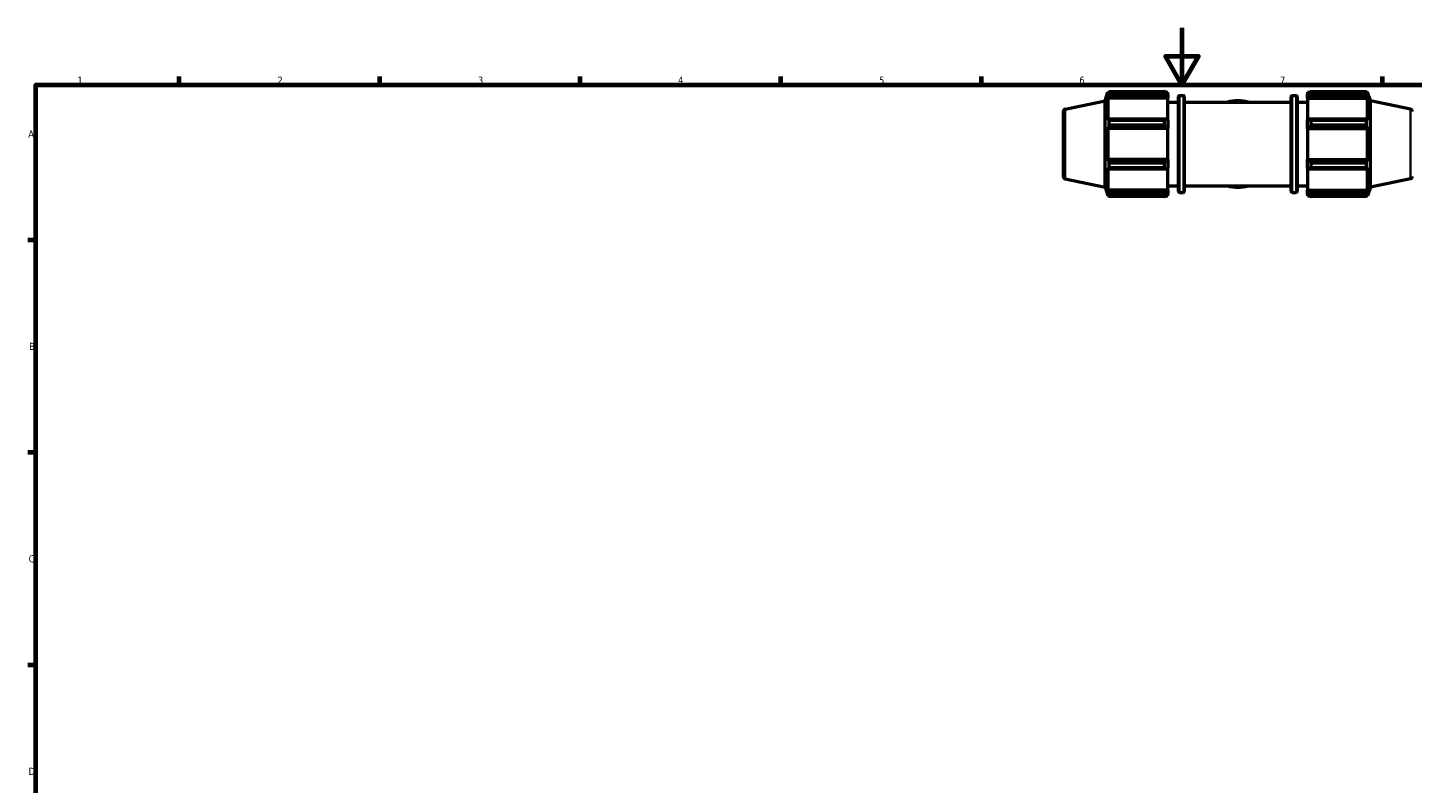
# Model space of a CAD drawing. Header units: millimetres. Extents: x 0 to 908, y 0 to 945.
# Tile 2 of 5: x 17 to 501, y 330 to 594. Entities that reach past the tile are written whole.
import ezdxf

# ---------------------------------------------------------------- set-up
doc = ezdxf.new("R2010")
doc.units = ezdxf.units.MM
for name, color, linetype, lineweight in [('Border (ISO)', 7, 'Continuous', 70), ('Visible (ISO)', 7, 'Continuous', 50), ('Visible Narrow (ISO)', 7, 'Continuous', 35)]:
    doc.layers.add(name, color=color, linetype=linetype, lineweight=lineweight)
doc.styles.add('Note Text (ISO)', font='tahoma.ttf')

# ---------------------------------------------------------------- blocks, each defined once
blk = doc.blocks.new('Borders Default Border')
at = {"layer": 'Border (ISO)'}
for p, q in [((70.08, 574), (70.08, 576.9)), ((140.17, 574), (140.17, 576.9)), ((210.25, 574), (210.25, 576.9)), ((280.33, 574), (280.33, 576.9)), ((350.42, 574), (350.42, 576.9)), ((490.58, 574), (490.58, 576.9)), ((20, 519.75), (17.1, 519.75)), ((20, 445.5), (17.1, 445.5)), ((20, 371.25), (17.1, 371.25))]:
    blk.add_line(p, q, dxfattribs=at)
at = {"layer": 'Border (ISO)', "flags": 128}
for points in [[(420.5, 594), (420.5, 574), (414.73, 584), (426.27, 584), (420.5, 574)], [(20, 20), (20, 574), (821, 574), (821, 20), (20, 20)]]:
    blk.add_lwpolyline(points, dxfattribs=at)
at = {"layer": 'Border (ISO)', "color": 232, "true_color": 0xca0064, "char_height": 2.5, "attachment_point": 7, "style": 'Note Text (ISO)'}
for s, insert in [('1', (34.48, 574.4)), ('2', (104.37, 574.4)), ('3', (174.43, 574.35)), ('4', (244.42, 574.4)), ('5', (314.64, 574.35)), ('6', (384.66, 574.35)), ('7', (454.77, 574.4)), ('A', (17.29, 555.62)), ('B', (17.59, 481.38)), ('C', (17.43, 407.08)), ('D', (17.43, 332.88))]:
    blk.add_mtext(s, dxfattribs=dict(at, insert=insert))

msp = doc.modelspace()

# ---------------------------------------------------------------- linework, layer by layer
at = {"layer": 'Visible (ISO)'}
for p, q in [((393.671, 568.452), (394.654, 571.476)), ((394.654, 571.476), (394.654, 570.636)), ((394.654, 571.476), (394.987, 571.476)), ((394.844, 571.194), (394.654, 570.636)), ((395.097, 570.984), (395.097, 571.689)), ((395.097, 571.689), (414.461, 571.689)), ((414.461, 570.984), (414.461, 571.689)), ((414.801, 571.476), (415.631, 571.476)), ((415.631, 570.822), (415.241, 571.194)), ((415.631, 570.822), (415.631, 571.476)), ((464.431, 571.476), (464.431, 570.822)), ((464.431, 571.476), (465.261, 571.476)), ((464.821, 571.194), (464.431, 570.822)), ((465.601, 571.689), (465.601, 570.984)), ((465.601, 571.689), (484.965, 571.689)), ((484.965, 570.984), (484.965, 571.689)), ((485.076, 571.476), (485.409, 571.476)), ((485.409, 570.636), (485.219, 571.194)), ((485.409, 570.636), (485.409, 571.476)), ((486.391, 568.452), (485.409, 571.476)), ((379.665, 565.475), (393.671, 568.452)), ((393.671, 538.229), (393.671, 568.452)), ((394.654, 569.427), (394.844, 569.945)), ((415.631, 569.427), (394.654, 569.427)), ((394.654, 569.427), (394.654, 561.714)), ((394.844, 569.945), (415.241, 569.945)), ((414.461, 570.984), (395.097, 570.984)), ((415.241, 569.945), (415.631, 569.6)), ((415.631, 570.822), (415.631, 569.6)), ((415.631, 569.6), (415.631, 569.427)), ((415.631, 561.804), (415.631, 569.427)), ((415.631, 567.966), (419.291, 567.966)), ((419.291, 536.696), (419.291, 569.986)), ((419.611, 570.306), (421.005, 570.306)), ((421.325, 569.986), (421.325, 536.696)), ((421.325, 567.966), (458.738, 567.966)), ((458.738, 536.696), (458.738, 569.986)), ((459.058, 570.306), (460.451, 570.306)), ((460.771, 569.986), (460.771, 536.696)), ((460.771, 567.966), (464.431, 567.966)), ((464.431, 569.6), (464.431, 570.822)), ((464.431, 569.6), (464.821, 569.945)), ((464.431, 569.427), (464.431, 569.6)), ((464.431, 569.427), (464.431, 561.804)), ((464.431, 569.427), (485.409, 569.427)), ((464.821, 569.945), (485.219, 569.945)), ((484.965, 570.984), (465.601, 570.984)), ((485.219, 569.945), (485.409, 569.427)), ((485.409, 561.714), (485.409, 569.427)), ((486.391, 538.229), (486.391, 568.452)), ((500.398, 565.475), (486.391, 568.452)), ((379.031, 564.693), (379.031, 541.988)), ((394.844, 561.985), (394.654, 561.714)), ((415.241, 561.985), (394.844, 561.985)), ((395.097, 559.943), (395.097, 561.646)), ((395.097, 561.646), (414.461, 561.646)), ((414.461, 559.943), (414.461, 561.646)), ((415.631, 561.804), (415.241, 561.985)), ((415.631, 561.804), (415.631, 558.853)), ((464.821, 561.985), (464.431, 561.804)), ((464.431, 558.853), (464.431, 561.804)), ((485.219, 561.985), (464.821, 561.985)), ((465.601, 561.646), (465.601, 559.943)), ((465.601, 561.646), (484.965, 561.646)), ((484.965, 559.943), (484.965, 561.646)), ((485.409, 561.714), (485.219, 561.985)), ((394.654, 558.794), (394.844, 558.97)), ((415.631, 558.794), (394.654, 558.794)), ((394.654, 558.794), (394.654, 547.887)), ((394.844, 558.97), (415.241, 558.97)), ((414.461, 559.943), (395.097, 559.943)), ((415.241, 558.97), (415.631, 558.853)), ((415.631, 558.853), (415.631, 558.794)), ((415.631, 547.887), (415.631, 558.794)), ((464.431, 558.853), (464.821, 558.97)), ((464.431, 558.794), (464.431, 558.853)), ((464.431, 558.794), (464.431, 547.887)), ((464.431, 558.794), (485.409, 558.794)), ((464.821, 558.97), (485.219, 558.97)), ((484.965, 559.943), (465.601, 559.943)), ((485.219, 558.97), (485.409, 558.794)), ((485.409, 547.887), (485.409, 558.794)), ((394.844, 547.711), (394.654, 547.887)), ((415.631, 547.887), (394.654, 547.887)), ((415.241, 547.711), (394.844, 547.711)), ((415.631, 547.829), (415.241, 547.711)), ((415.631, 547.887), (415.631, 547.829)), ((415.631, 547.829), (415.631, 544.877)), ((464.431, 547.829), (464.431, 547.887)), ((464.431, 547.887), (485.409, 547.887)), ((464.431, 544.877), (464.431, 547.829)), ((464.821, 547.711), (464.431, 547.829)), ((485.219, 547.711), (464.821, 547.711)), ((485.409, 547.887), (485.219, 547.711)), ((394.654, 544.967), (394.844, 544.697)), ((394.654, 544.967), (394.654, 537.255)), ((394.844, 544.697), (415.241, 544.697)), ((395.097, 545.035), (395.097, 546.738)), ((395.097, 546.738), (414.461, 546.738)), ((414.461, 545.035), (395.097, 545.035)), ((414.461, 545.035), (414.461, 546.738)), ((415.241, 544.697), (415.631, 544.877)), ((415.631, 537.255), (415.631, 544.877)), ((464.431, 544.877), (464.821, 544.697)), ((464.431, 544.877), (464.431, 537.255)), ((464.821, 544.697), (485.219, 544.697)), ((465.601, 546.738), (465.601, 545.035)), ((465.601, 546.738), (484.965, 546.738)), ((484.965, 545.035), (465.601, 545.035)), ((484.965, 545.035), (484.965, 546.738)), ((485.219, 544.697), (485.409, 544.967)), ((485.409, 537.255), (485.409, 544.967)), ((379.665, 541.206), (393.671, 538.229)), ((393.671, 538.229), (394.654, 535.206)), ((394.844, 536.736), (394.654, 537.255)), ((415.631, 537.255), (394.654, 537.255)), ((415.631, 538.716), (419.291, 538.716)), ((415.631, 537.255), (415.631, 537.082)), ((421.325, 538.716), (458.738, 538.716)), ((460.771, 538.716), (464.431, 538.716)), ((464.431, 537.082), (464.431, 537.255)), ((464.431, 537.255), (485.409, 537.255)), ((485.409, 537.255), (485.219, 536.736)), ((486.391, 538.229), (485.409, 535.206)), ((500.398, 541.206), (486.391, 538.229)), ((394.654, 536.045), (394.844, 535.487)), ((394.654, 536.045), (394.654, 535.206)), ((394.654, 535.206), (394.987, 535.206)), ((415.241, 536.736), (394.844, 536.736)), ((395.097, 534.993), (395.097, 535.698)), ((395.097, 535.698), (414.461, 535.698)), ((414.461, 534.993), (395.097, 534.993)), ((414.461, 534.993), (414.461, 535.698)), ((414.801, 535.206), (415.631, 535.206)), ((415.631, 537.082), (415.241, 536.736)), ((415.241, 535.487), (415.631, 535.859)), ((415.631, 537.082), (415.631, 535.859)), ((415.631, 535.206), (415.631, 535.859)), ((419.611, 536.376), (421.005, 536.376)), ((459.058, 536.376), (460.451, 536.376)), ((464.431, 535.859), (464.431, 537.082)), ((464.821, 536.736), (464.431, 537.082)), ((464.431, 535.859), (464.821, 535.487)), ((464.431, 535.859), (464.431, 535.206)), ((464.431, 535.206), (465.261, 535.206)), ((485.219, 536.736), (464.821, 536.736)), ((465.601, 535.698), (465.601, 534.993)), ((465.601, 535.698), (484.965, 535.698)), ((484.965, 534.993), (465.601, 534.993)), ((484.965, 534.993), (484.965, 535.698)), ((485.076, 535.206), (485.409, 535.206)), ((485.219, 535.487), (485.409, 536.045)), ((485.409, 535.206), (485.409, 536.045))]:
    msp.add_line(p, q, dxfattribs=at)
for centre, radius, start, end in [((419.611, 569.986), 0.32, 90, 180), ((421.005, 569.986), 0.32, 0, 90), ((440.031, 553.341), 15.073, 75.99389, 104.00611), ((459.058, 569.986), 0.32, 90, 180), ((460.451, 569.986), 0.32, 0, 90), ((379.831, 564.693), 0.8, 102, 180), ((500.231, 564.693), 0.8, 0, 78), ((379.831, 541.988), 0.8, 180, 258), ((440.031, 553.341), 15.073, 255.99389, 284.00611), ((500.231, 541.988), 0.8, 282, 0), ((419.611, 536.696), 0.32, 180, 270), ((421.005, 536.696), 0.32, 270, 0), ((459.058, 536.696), 0.32, 180, 270), ((460.451, 536.696), 0.32, 270, 0)]:
    msp.add_arc(centre, radius, start, end, dxfattribs=at)
for points, weights in [([(394.844, 571.194), (394.965, 571.436), (395.097, 571.689)], [1.00517227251, 1.00299226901, 1]), ([(415.241, 571.194), (414.867, 571.436), (414.461, 571.689)], [1.00652689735, 1.01250387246, 1.01768489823]), ([(465.601, 571.689), (465.196, 571.436), (464.821, 571.194)], [1.01768489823, 1.01250387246, 1.00652689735]), ([(484.965, 571.689), (485.097, 571.436), (485.219, 571.194)], [1, 1.00299226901, 1.00517227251]), ([(395.097, 570.984), (394.965, 570.454), (394.844, 569.945)], [1, 1.00299226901, 1.00517227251]), ([(414.461, 570.984), (414.867, 570.454), (415.241, 569.945)], [1.01768489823, 1.01250387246, 1.00652689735]), ([(464.821, 569.945), (465.196, 570.454), (465.601, 570.984)], [1.00652689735, 1.01250387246, 1.01768489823]), ([(485.219, 569.945), (485.097, 570.454), (484.965, 570.984)], [1.00517227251, 1.00299226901, 1]), ([(394.844, 561.985), (394.965, 561.819), (395.097, 561.646)], [1.00517227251, 1.00299226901, 1]), ([(415.241, 561.985), (414.867, 561.819), (414.461, 561.646)], [1.00652689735, 1.01250387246, 1.01768489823]), ([(465.601, 561.646), (465.196, 561.819), (464.821, 561.985)], [1.01768489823, 1.01250387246, 1.00652689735]), ([(484.965, 561.646), (485.097, 561.819), (485.219, 561.985)], [1, 1.00299226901, 1.00517227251]), ([(395.097, 559.943), (394.965, 559.447), (394.844, 558.97)], [1, 1.00299226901, 1.00517227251]), ([(414.461, 559.943), (414.867, 559.447), (415.241, 558.97)], [1.01768489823, 1.01250387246, 1.00652689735]), ([(464.821, 558.97), (465.196, 559.447), (465.601, 559.943)], [1.00652689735, 1.01250387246, 1.01768489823]), ([(485.219, 558.97), (485.097, 559.447), (484.965, 559.943)], [1.00517227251, 1.00299226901, 1]), ([(394.844, 547.711), (394.965, 547.235), (395.097, 546.738)], [1.00517227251, 1.00299226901, 1]), ([(415.241, 547.711), (414.867, 547.235), (414.461, 546.738)], [1.00652689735, 1.01250387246, 1.01768489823]), ([(465.601, 546.738), (465.196, 547.235), (464.821, 547.711)], [1.01768489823, 1.01250387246, 1.00652689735]), ([(484.965, 546.738), (485.097, 547.235), (485.219, 547.711)], [1, 1.00299226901, 1.00517227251]), ([(395.097, 545.035), (394.965, 544.863), (394.844, 544.697)], [1, 1.00299226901, 1.00517227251]), ([(414.461, 545.035), (414.867, 544.863), (415.241, 544.697)], [1.01768489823, 1.01250387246, 1.00652689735]), ([(464.821, 544.697), (465.196, 544.863), (465.601, 545.035)], [1.00652689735, 1.01250387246, 1.01768489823]), ([(485.219, 544.697), (485.097, 544.863), (484.965, 545.035)], [1.00517227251, 1.00299226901, 1]), ([(394.844, 536.736), (394.965, 536.227), (395.097, 535.698)], [1.00517227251, 1.00299226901, 1]), ([(395.097, 534.993), (394.965, 535.245), (394.844, 535.487)], [1, 1.00299226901, 1.00517227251]), ([(415.241, 536.736), (414.867, 536.227), (414.461, 535.698)], [1.00652689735, 1.01250387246, 1.01768489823]), ([(414.461, 534.993), (414.867, 535.245), (415.241, 535.487)], [1.01768489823, 1.01250387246, 1.00652689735]), ([(465.601, 535.698), (465.196, 536.227), (464.821, 536.736)], [1.01768489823, 1.01250387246, 1.00652689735]), ([(464.821, 535.487), (465.196, 535.245), (465.601, 534.993)], [1.00652689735, 1.01250387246, 1.01768489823]), ([(484.965, 535.698), (485.097, 536.227), (485.219, 536.736)], [1, 1.00299226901, 1.00517227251]), ([(485.219, 535.487), (485.097, 535.245), (484.965, 534.993)], [1.00517227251, 1.00299226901, 1])]:
    msp.add_rational_spline(points, weights, degree=2, dxfattribs=at)
at = {"layer": 'Visible Narrow (ISO)'}
for p, q in [((419.611, 570.097), (419.611, 536.584)), ((421.005, 536.584), (421.005, 570.097)), ((459.058, 570.097), (459.058, 536.584)), ((460.451, 536.584), (460.451, 570.097)), ((379.665, 541.355), (379.665, 565.326)), ((500.398, 541.355), (500.398, 565.326))]:
    msp.add_line(p, q, dxfattribs=at)

# ---------------------------------------------------------------- block references
msp.add_blockref('Borders Default Border', (0, 0))

doc.saveas('drawing.dxf')
